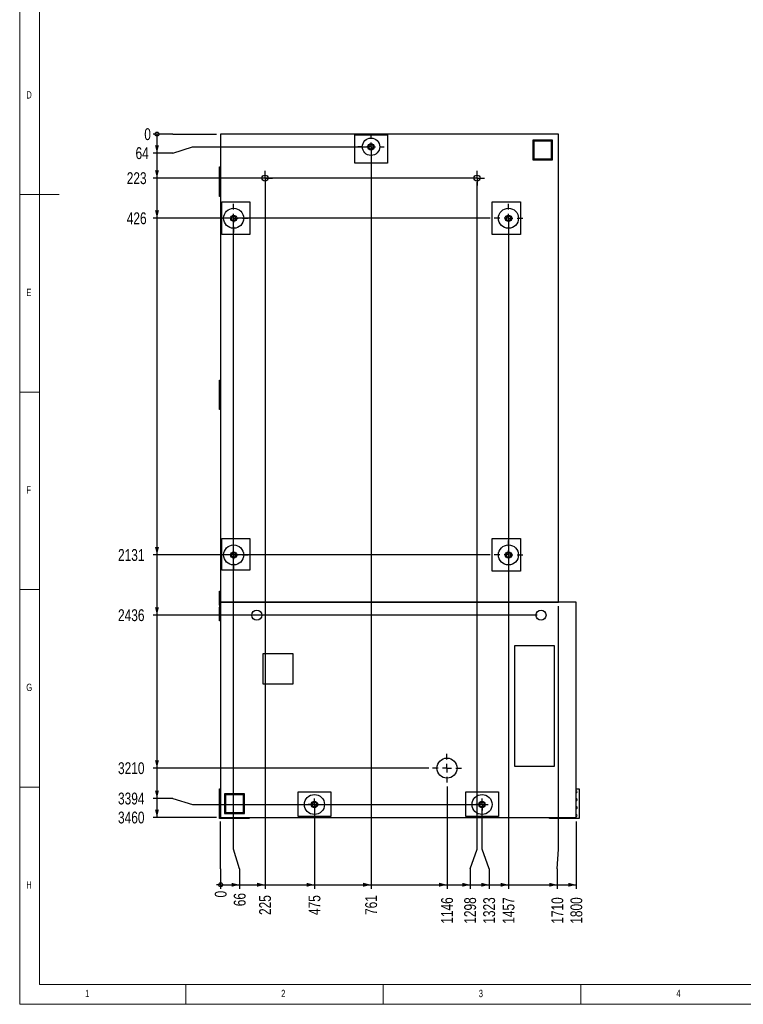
# Model space of a CAD drawing. Header units: millimetres. Extents: x 5 to 589, y 5 to 415.
# Tile 1 of 74: x 5 to 188, y 5 to 254. Entities that reach past the tile are written whole.
import ezdxf

# ---------------------------------------------------------------- set-up
doc = ezdxf.new("R2010")
doc.units = ezdxf.units.MM
doc.linetypes.add('CENTERX2', pattern=[20.32, 12.7, -2.54, 2.54, -2.54])
for name, color, linetype in [('COTES', 1, 'Continuous'), ('NOTES', 6, 'Continuous'), ('TRAIT-MIXTES', 3, 'CENTERX2')]:
    doc.layers.add(name, color=color, linetype=linetype)
doc.layers.add('TRAIT-FORT', color=4, linetype='Continuous', lineweight=25)
doc.styles.add('SLDTEXTSTYLE0', font='TXT', dxfattribs={"width": 0.75})
doc.dimstyles.new('SLDDIMSTYLE0', dxfattribs={"dimtxt": 3, "dimasz": 0.333333, "dimexe": 0, "dimexo": 0.0625, "dimgap": 0.75, "dimtad": 0, "dimtih": 1, "dimtoh": 1, "dimdec": 0, "dimlfac": 20, "dimrnd": 1e-09, "dimdsep": 46, "dimtxsty": 'SLDTEXTSTYLE0', "dimblk1": 'ORIGIN', "dimblk2": 'ORIGIN', "dimsah": 1, "dimcen": 0.09, "dimadec": 0, "dimazin": 2, "dimtfac": 1, "dimtdec": 0, "dimtofl": 0, "dimtmove": 0, "dimatfit": 3, "dimldrblk": 'ORIGIN', "dimfxl": 1, "dimfrac": 2, "dimtolj": 1, "dimtzin": 12, "dimarcsym": 0})
doc.dimstyles.new('SLDDIMSTYLE1', dxfattribs={"dimtxt": 3, "dimasz": 2, "dimexe": 0, "dimexo": 0.0625, "dimgap": 0.75, "dimtad": 0, "dimtih": 1, "dimtoh": 1, "dimdec": 0, "dimlfac": 20, "dimrnd": 1e-09, "dimzin": 12, "dimdsep": 46, "dimtxsty": 'SLDTEXTSTYLE0', "dimsah": 1, "dimcen": 0.09, "dimadec": 0, "dimazin": 3, "dimtfac": 1, "dimtdec": 0, "dimtofl": 0, "dimtmove": 0, "dimatfit": 3, "dimfxl": 1, "dimfrac": 2, "dimtolj": 1, "dimtzin": 12, "dimarcsym": 0})

# ---------------------------------------------------------------- blocks, each defined once
blk = doc.blocks.new('_Origin')
at = {"color": 0, "linetype": 'ByBlock', "lineweight": -2}
blk.add_line((0, 0), (-1, 0), dxfattribs=at)
blk.add_circle((0, 0), 0.5, dxfattribs=at)
blk = doc.blocks.new('_D')
at = {"layer": 'COTES', "color": 1, "transparency": 16777216}
for p, q in [((43.74, 225.3), (38.74, 225.3)), ((43.74, 225.3), (48.74, 225.3)), ((48.74, 225.3), (54.84, 225.3))]:
    blk.add_line(p, q, dxfattribs=at)
blk.add_blockref('_Origin', (39.74, 225.3), dxfattribs=at)
at = {"layer": 'COTES', "color": 1, "transparency": 16777216, "insert": (36.53, 226.79), "char_height": 3, "attachment_point": 1, "style": 'SLDTEXTSTYLE0'}
blk.add_mtext('0', dxfattribs=at)
blk = doc.blocks.new('_D_1')
at = {"layer": 'COTES', "color": 1, "transparency": 16777216}
for p, q in [((39.74, 225.3), (39.74, 220.49)), ((43.74, 220.49), (48.74, 222.1)), ((48.74, 222.1), (92.91, 222.1)), ((43.74, 220.49), (38.74, 220.49))]:
    blk.add_line(p, q, dxfattribs=at)
blk.add_solid([(39.74, 220.49), (40.24, 222.49), (39.24, 222.49)], dxfattribs=at)
at = {"layer": 'COTES', "color": 1, "transparency": 16777216, "insert": (34.31, 221.98), "char_height": 3, "attachment_point": 1, "style": 'SLDTEXTSTYLE0'}
blk.add_mtext('64', dxfattribs=at)
blk = doc.blocks.new('_D_2')
at = {"layer": 'COTES', "color": 1, "transparency": 16777216}
for p, q in [((39.74, 220.49), (39.74, 214.16)), ((119.75, 214.16), (38.74, 214.16))]:
    blk.add_line(p, q, dxfattribs=at)
blk.add_solid([(39.74, 214.16), (40.24, 216.16), (39.24, 216.16)], dxfattribs=at)
at = {"layer": 'COTES', "color": 1, "transparency": 16777216, "insert": (32.09, 215.65), "char_height": 3, "attachment_point": 1, "style": 'SLDTEXTSTYLE0'}
blk.add_mtext('223', dxfattribs=at)
blk = doc.blocks.new('_D_3')
at = {"layer": 'COTES', "color": 1, "transparency": 16777216}
for p, q in [((39.74, 214.16), (39.74, 204.01)), ((124.04, 204.01), (38.74, 204.01))]:
    blk.add_line(p, q, dxfattribs=at)
blk.add_solid([(39.74, 204.01), (40.24, 206.01), (39.24, 206.01)], dxfattribs=at)
at = {"layer": 'COTES', "color": 1, "transparency": 16777216, "insert": (32.09, 205.49), "char_height": 3, "attachment_point": 1, "style": 'SLDTEXTSTYLE0'}
blk.add_mtext('426', dxfattribs=at)
blk = doc.blocks.new('_D_4')
at = {"layer": 'COTES', "color": 1, "transparency": 16777216}
for p, q in [((39.74, 204.01), (39.74, 118.76)), ((124.04, 118.76), (38.74, 118.76))]:
    blk.add_line(p, q, dxfattribs=at)
blk.add_solid([(39.74, 118.76), (40.24, 120.76), (39.24, 120.76)], dxfattribs=at)
at = {"layer": 'COTES', "color": 1, "transparency": 16777216, "insert": (29.88, 120.25), "char_height": 3, "attachment_point": 1, "style": 'SLDTEXTSTYLE0'}
blk.add_mtext('2131', dxfattribs=at)
blk = doc.blocks.new('_D_5')
at = {"layer": 'COTES', "color": 1, "transparency": 16777216}
for p, q in [((39.74, 118.76), (39.74, 103.52)), ((135.92, 103.52), (38.74, 103.52))]:
    blk.add_line(p, q, dxfattribs=at)
blk.add_solid([(39.74, 103.52), (40.24, 105.52), (39.24, 105.52)], dxfattribs=at)
at = {"layer": 'COTES', "color": 1, "transparency": 16777216, "insert": (29.88, 105.01), "char_height": 3, "attachment_point": 1, "style": 'SLDTEXTSTYLE0'}
blk.add_mtext('2436', dxfattribs=at)
blk = doc.blocks.new('_D_6')
at = {"layer": 'COTES', "color": 1, "transparency": 16777216}
for p, q in [((39.74, 103.52), (39.74, 64.79)), ((108.49, 64.79), (38.74, 64.79))]:
    blk.add_line(p, q, dxfattribs=at)
blk.add_solid([(39.74, 64.79), (40.24, 66.79), (39.24, 66.79)], dxfattribs=at)
at = {"layer": 'COTES', "color": 1, "transparency": 16777216, "insert": (29.88, 66.28), "char_height": 3, "attachment_point": 1, "style": 'SLDTEXTSTYLE0'}
blk.add_mtext('3210', dxfattribs=at)
blk = doc.blocks.new('_D_7')
at = {"layer": 'COTES', "color": 1, "transparency": 16777216}
for p, q in [((39.74, 64.79), (39.74, 57.11)), ((43.74, 57.11), (38.74, 57.11)), ((43.74, 57.11), (48.74, 55.58)), ((48.74, 55.58), (120.99, 55.58))]:
    blk.add_line(p, q, dxfattribs=at)
blk.add_solid([(39.74, 57.11), (40.24, 59.11), (39.24, 59.11)], dxfattribs=at)
at = {"layer": 'COTES', "color": 1, "transparency": 16777216, "insert": (29.88, 58.6), "char_height": 3, "attachment_point": 1, "style": 'SLDTEXTSTYLE0'}
blk.add_mtext('3394', dxfattribs=at)
blk = doc.blocks.new('_D_8')
at = {"layer": 'COTES', "color": 1, "transparency": 16777216}
for p, q in [((39.74, 57.11), (39.74, 52.3)), ((54.84, 52.3), (38.74, 52.3))]:
    blk.add_line(p, q, dxfattribs=at)
blk.add_solid([(39.74, 52.3), (40.24, 54.3), (39.24, 54.3)], dxfattribs=at)
at = {"layer": 'COTES', "color": 1, "transparency": 16777216, "insert": (29.88, 53.79), "char_height": 3, "attachment_point": 1, "style": 'SLDTEXTSTYLE0'}
blk.add_mtext('3460', dxfattribs=at)
blk = doc.blocks.new('_D_9')
at = {"layer": 'COTES', "color": 1, "transparency": 16777216}
for p, q in [((55.84, 44.26), (55.84, 51.3)), ((55.84, 39.26), (55.84, 44.26)), ((55.84, 39.26), (55.84, 34.26))]:
    blk.add_line(p, q, dxfattribs=at)
blk.add_blockref('_Origin', (55.84, 35.26), dxfattribs=at)
at = {"layer": 'COTES', "color": 1, "transparency": 16777216, "insert": (54.36, 32.05), "char_height": 3, "attachment_point": 1, "rotation": 90, "style": 'SLDTEXTSTYLE0'}
blk.add_mtext('0', dxfattribs=at)
blk = doc.blocks.new('_D_10')
at = {"layer": 'COTES', "color": 1, "transparency": 16777216}
for p, q in [((59.14, 44.26), (59.14, 203.01)), ((60.65, 39.26), (59.14, 44.26)), ((60.65, 39.26), (60.65, 34.26)), ((55.84, 35.26), (60.65, 35.26))]:
    blk.add_line(p, q, dxfattribs=at)
blk.add_solid([(60.65, 35.26), (58.65, 35.76), (58.65, 34.76)], dxfattribs=at)
at = {"layer": 'COTES', "color": 1, "transparency": 16777216, "insert": (59.17, 29.83), "char_height": 3, "attachment_point": 1, "rotation": 90, "style": 'SLDTEXTSTYLE0'}
blk.add_mtext('66', dxfattribs=at)
blk = doc.blocks.new('_D_11')
at = {"layer": 'COTES', "color": 1, "transparency": 16777216}
for p, q in [((67.08, 213.16), (67.08, 34.26)), ((60.65, 35.26), (67.08, 35.26))]:
    blk.add_line(p, q, dxfattribs=at)
blk.add_solid([(67.08, 35.26), (65.08, 35.76), (65.08, 34.76)], dxfattribs=at)
at = {"layer": 'COTES', "color": 1, "transparency": 16777216, "insert": (65.59, 27.61), "char_height": 3, "attachment_point": 1, "rotation": 90, "style": 'SLDTEXTSTYLE0'}
blk.add_mtext('225', dxfattribs=at)
blk = doc.blocks.new('_D_12')
at = {"layer": 'COTES', "color": 1, "transparency": 16777216}
for p, q in [((79.58, 54.58), (79.58, 34.26)), ((67.08, 35.26), (79.58, 35.26))]:
    blk.add_line(p, q, dxfattribs=at)
blk.add_solid([(79.58, 35.26), (77.58, 35.76), (77.58, 34.76)], dxfattribs=at)
at = {"layer": 'COTES', "color": 1, "transparency": 16777216, "insert": (78.09, 27.61), "char_height": 3, "attachment_point": 1, "rotation": 90, "style": 'SLDTEXTSTYLE0'}
blk.add_mtext('475', dxfattribs=at)
blk = doc.blocks.new('_D_13')
at = {"layer": 'COTES', "color": 1, "transparency": 16777216}
for p, q in [((93.91, 221.1), (93.91, 34.26)), ((79.58, 35.26), (93.91, 35.26))]:
    blk.add_line(p, q, dxfattribs=at)
blk.add_solid([(93.91, 35.26), (91.91, 35.76), (91.91, 34.76)], dxfattribs=at)
at = {"layer": 'COTES', "color": 1, "transparency": 16777216, "insert": (92.43, 27.61), "char_height": 3, "attachment_point": 1, "rotation": 90, "style": 'SLDTEXTSTYLE0'}
blk.add_mtext('761', dxfattribs=at)
blk = doc.blocks.new('_D_14')
at = {"layer": 'COTES', "color": 1, "transparency": 16777216}
for p, q in [((113.13, 60.15), (113.13, 34.26)), ((93.91, 35.26), (113.13, 35.26))]:
    blk.add_line(p, q, dxfattribs=at)
blk.add_solid([(113.13, 35.26), (111.13, 35.76), (111.13, 34.76)], dxfattribs=at)
at = {"layer": 'COTES', "color": 1, "transparency": 16777216, "insert": (111.64, 25.4), "char_height": 3, "attachment_point": 1, "rotation": 90, "style": 'SLDTEXTSTYLE0'}
blk.add_mtext('1146', dxfattribs=at)
blk = doc.blocks.new('_D_15')
at = {"layer": 'COTES', "color": 1, "transparency": 16777216}
for p, q in [((120.75, 44.26), (120.75, 213.16)), ((118.97, 39.26), (120.75, 44.26)), ((118.97, 39.26), (118.97, 34.26)), ((113.13, 35.26), (118.97, 35.26))]:
    blk.add_line(p, q, dxfattribs=at)
blk.add_solid([(118.97, 35.26), (116.97, 35.76), (116.97, 34.76)], dxfattribs=at)
at = {"layer": 'COTES', "color": 1, "transparency": 16777216, "insert": (117.48, 25.4), "char_height": 3, "attachment_point": 1, "rotation": 90, "style": 'SLDTEXTSTYLE0'}
blk.add_mtext('1298', dxfattribs=at)
blk = doc.blocks.new('_D_16')
at = {"layer": 'COTES', "color": 1, "transparency": 16777216}
for p, q in [((121.99, 44.26), (121.99, 54.58)), ((123.78, 39.26), (121.99, 44.26)), ((123.78, 39.26), (123.78, 34.26)), ((118.97, 35.26), (123.78, 35.26))]:
    blk.add_line(p, q, dxfattribs=at)
blk.add_solid([(123.78, 35.26), (121.78, 35.76), (121.78, 34.76)], dxfattribs=at)
at = {"layer": 'COTES', "color": 1, "transparency": 16777216, "insert": (122.29, 25.4), "char_height": 3, "attachment_point": 1, "rotation": 90, "style": 'SLDTEXTSTYLE0'}
blk.add_mtext('1323', dxfattribs=at)
blk = doc.blocks.new('_D_17')
at = {"layer": 'COTES', "color": 1, "transparency": 16777216}
for p, q in [((128.68, 203.01), (128.68, 34.26)), ((123.78, 35.26), (128.68, 35.26))]:
    blk.add_line(p, q, dxfattribs=at)
blk.add_solid([(128.68, 35.26), (126.68, 35.76), (126.68, 34.76)], dxfattribs=at)
at = {"layer": 'COTES', "color": 1, "transparency": 16777216, "insert": (127.2, 25.4), "char_height": 3, "attachment_point": 1, "rotation": 90, "style": 'SLDTEXTSTYLE0'}
blk.add_mtext('1457', dxfattribs=at)
blk = doc.blocks.new('_D_18')
at = {"layer": 'COTES', "color": 1, "transparency": 16777216}
for p, q in [((141.34, 44.26), (141.34, 105.81)), ((141.03, 39.26), (141.34, 44.26)), ((141.03, 39.26), (141.03, 34.26)), ((128.68, 35.26), (141.03, 35.26))]:
    blk.add_line(p, q, dxfattribs=at)
blk.add_solid([(141.03, 35.26), (139.03, 35.76), (139.03, 34.76)], dxfattribs=at)
at = {"layer": 'COTES', "color": 1, "transparency": 16777216, "insert": (139.55, 25.4), "char_height": 3, "attachment_point": 1, "rotation": 90, "style": 'SLDTEXTSTYLE0'}
blk.add_mtext('1710', dxfattribs=at)
blk = doc.blocks.new('_D_19')
at = {"layer": 'COTES', "color": 1, "transparency": 16777216}
for p, q in [((145.84, 51.3), (145.84, 34.26)), ((141.03, 35.26), (145.84, 35.26))]:
    blk.add_line(p, q, dxfattribs=at)
blk.add_solid([(145.84, 35.26), (143.84, 35.76), (143.84, 34.76)], dxfattribs=at)
at = {"layer": 'COTES', "color": 1, "transparency": 16777216, "insert": (144.36, 25.4), "char_height": 3, "attachment_point": 1, "rotation": 90, "style": 'SLDTEXTSTYLE0'}
blk.add_mtext('1800', dxfattribs=at)
blk = doc.blocks.new('SW_CENTERMARKSYMBOL_0')
at = {"layer": 'TRAIT-MIXTES', "color": 0}
for p, q in [((-1.1, 0), (-1.55, 0)), ((0, 0), (-1.1, 0)), ((0, 1.1), (0, 1.55)), ((0, 0), (0, 1.1)), ((0, 0), (0, -1.1)), ((0, 0), (1.1, 0)), ((1.1, 0), (1.55, 0)), ((0, -1.1), (0, -1.55))]:
    blk.add_line(p, q, dxfattribs=at)
blk = doc.blocks.new('SW_CENTERMARKSYMBOL_1')
at = {"layer": 'TRAIT-MIXTES', "color": 0}
for p, q in [((-1.1, 0), (-1.55, 0)), ((0, 0), (-1.1, 0)), ((0, 1.1), (0, 1.55)), ((0, 0), (0, 1.1)), ((0, 0), (0, -1.1)), ((0, 0), (1.1, 0)), ((1.1, 0), (1.55, 0)), ((0, -1.1), (0, -1.55))]:
    blk.add_line(p, q, dxfattribs=at)
blk = doc.blocks.new('SW_CENTERMARKSYMBOL_2')
at = {"layer": 'TRAIT-MIXTES', "color": 0}
for p, q in [((0, 2.2), (0, 3.64)), ((-2.2, 0), (-3.64, 0)), ((0, 0), (-1.1, 0)), ((0, 0), (0, 1.1)), ((0, 0), (0, -1.1)), ((0, 0), (1.1, 0)), ((2.2, 0), (3.64, 0)), ((0, -2.2), (0, -3.64))]:
    blk.add_line(p, q, dxfattribs=at)
blk = doc.blocks.new('SW_CENTERMARKSYMBOL_3')
at = {"layer": 'TRAIT-MIXTES', "color": 0}
for p, q in [((0, 2.2), (0, 3.64)), ((-2.2, 0), (-3.64, 0)), ((0, 0), (-1.1, 0)), ((0, 0), (0, 1.1)), ((0, 0), (0, -1.1)), ((0, 0), (1.1, 0)), ((2.2, 0), (3.64, 0)), ((0, -2.2), (0, -3.64))]:
    blk.add_line(p, q, dxfattribs=at)
blk = doc.blocks.new('SW_CENTERMARKSYMBOL_4')
at = {"layer": 'TRAIT-MIXTES', "color": 0}
for p, q in [((0, 2.2), (0, 3.64)), ((-2.2, 0), (-3.64, 0)), ((0, 0), (-1.1, 0)), ((0, 0), (0, 1.1)), ((0, 0), (0, -1.1)), ((0, 0), (1.1, 0)), ((2.2, 0), (3.64, 0)), ((0, -2.2), (0, -3.64))]:
    blk.add_line(p, q, dxfattribs=at)
blk = doc.blocks.new('SW_CENTERMARKSYMBOL_5')
at = {"layer": 'TRAIT-MIXTES', "color": 0}
for p, q in [((0, 2.2), (0, 3.64)), ((-2.2, 0), (-3.64, 0)), ((0, 0), (-1.1, 0)), ((0, 0), (0, 1.1)), ((0, 0), (0, -1.1)), ((0, 0), (1.1, 0)), ((2.2, 0), (3.64, 0)), ((0, -2.2), (0, -3.64))]:
    blk.add_line(p, q, dxfattribs=at)
blk = doc.blocks.new('SW_CENTERMARKSYMBOL_6')
at = {"layer": 'TRAIT-MIXTES', "color": 0}
for p, q in [((-1.1, 0), (-1.86, 0)), ((0, 0), (-1.1, 0)), ((0, 1.1), (0, 1.86)), ((0, 0), (0, 1.1)), ((0, 0), (0, -1.1)), ((0, 0), (1.1, 0)), ((1.1, 0), (1.86, 0)), ((0, -1.1), (0, -1.86))]:
    blk.add_line(p, q, dxfattribs=at)
blk = doc.blocks.new('SW_CENTERMARKSYMBOL_7')
at = {"layer": 'TRAIT-MIXTES', "color": 0}
for p, q in [((-1.1, 0), (-1.86, 0)), ((0, 0), (-1.1, 0)), ((0, 1.1), (0, 1.86)), ((0, 0), (0, 1.1)), ((0, 0), (0, -1.1)), ((0, 0), (1.1, 0)), ((1.1, 0), (1.86, 0)), ((0, -1.1), (0, -1.86))]:
    blk.add_line(p, q, dxfattribs=at)
blk = doc.blocks.new('SW_CENTERMARKSYMBOL_8')
at = {"layer": 'TRAIT-MIXTES', "color": 0}
for p, q in [((0, 2.2), (0, 3.64)), ((-2.2, 0), (-3.64, 0)), ((0, 0), (-1.1, 0)), ((0, 0), (0, 1.1)), ((0, 0), (0, -1.1)), ((0, 0), (1.1, 0)), ((2.2, 0), (3.64, 0)), ((0, -2.2), (0, -3.64))]:
    blk.add_line(p, q, dxfattribs=at)
blk = doc.blocks.new('SW_CENTERMARKSYMBOL_9')
at = {"layer": 'TRAIT-MIXTES', "color": 0}
for p, q in [((0, 2.2), (0, 3.31)), ((-2.2, 0), (-3.31, 0)), ((0, 0), (-1.1, 0)), ((0, 0), (0, 1.1)), ((0, 0), (0, -1.1)), ((0, 0), (1.1, 0)), ((2.2, 0), (3.31, 0)), ((0, -2.2), (0, -3.31))]:
    blk.add_line(p, q, dxfattribs=at)

msp = doc.modelspace()

# ---------------------------------------------------------------- linework, layer by layer
at = {"color": 7, "linetype": 'Continuous', "lineweight": 18}
for p, q in [((5, 415), (5, 5)), ((10, 410), (10, 10)), ((5, 210), (15, 210)), ((10, 160), (5, 160)), ((5, 110), (10, 110)), ((10, 60), (5, 60)), ((10, 10), (584, 10)), ((47, 5), (47, 10)), ((97, 10), (97, 5)), ((147, 5), (147, 10)), ((5, 5), (589, 5))]:
    msp.add_line(p, q, dxfattribs=at)
at = {"layer": 'TRAIT-FORT', "color": 4, "linetype": 'Continuous', "lineweight": 25}
for p, q in [((55.844, 225.304), (55.844, 106.809)), ((141.344, 225.304), (55.844, 225.304)), ((89.785, 217.974), (89.785, 225.118)), ((89.785, 225.118), (98.039, 225.118)), ((98.039, 225.118), (98.039, 217.974)), ((141.344, 106.809), (141.344, 225.304)), ((134.844, 223.804), (134.844, 218.804)), ((139.844, 223.804), (134.844, 223.804)), ((134.844, 223.304), (135.094, 223.304)), ((134.844, 222.904), (135.094, 222.904)), ((135.094, 223.554), (135.094, 219.054)), ((139.594, 223.554), (135.094, 223.554)), ((139.594, 219.054), (139.594, 223.554)), ((139.844, 218.804), (139.844, 223.804)), ((134.844, 219.704), (135.094, 219.704)), ((55.594, 209.554), (55.594, 217.054)), ((55.594, 217.054), (55.844, 217.054)), ((98.039, 217.974), (89.785, 217.974)), ((134.844, 219.304), (135.094, 219.304)), ((134.844, 218.804), (139.844, 218.804)), ((135.094, 219.054), (139.594, 219.054)), ((135.344, 219.054), (135.344, 218.804)), ((135.744, 219.054), (135.744, 218.804)), ((138.944, 219.054), (138.944, 218.804)), ((139.344, 219.054), (139.344, 218.804)), ((55.844, 209.554), (55.594, 209.554)), ((56.126, 199.878), (56.126, 208.133)), ((56.126, 208.133), (63.269, 208.133)), ((63.269, 208.133), (63.269, 199.878)), ((124.555, 199.878), (124.555, 208.133)), ((124.555, 208.133), (131.698, 208.133)), ((131.698, 208.133), (131.698, 199.878)), ((63.269, 199.878), (56.126, 199.878)), ((131.698, 199.878), (124.555, 199.878)), ((55.594, 163.054), (55.844, 163.054)), ((55.594, 155.554), (55.594, 163.054)), ((55.844, 155.554), (55.594, 155.554)), ((56.126, 114.953), (56.126, 122.89)), ((56.126, 122.89), (63.269, 122.89)), ((63.269, 122.89), (63.269, 114.953)), ((124.555, 114.635), (124.555, 122.89)), ((124.555, 122.89), (131.698, 122.89)), ((131.698, 122.89), (131.698, 114.635)), ((63.269, 114.953), (56.126, 114.953)), ((131.698, 114.635), (124.555, 114.635)), ((55.594, 106.054), (55.594, 109.554)), ((55.594, 109.554), (55.844, 109.554)), ((55.594, 106.054), (55.844, 106.054)), ((55.594, 106.054), (55.594, 105.554)), ((55.594, 102.054), (55.594, 105.554)), ((55.844, 105.554), (55.594, 105.554)), ((55.844, 106.809), (141.344, 106.809)), ((55.844, 106.804), (55.844, 52.304)), ((145.844, 106.804), (55.844, 106.804)), ((56.094, 106.804), (56.094, 106.809)), ((56.129, 106.809), (56.129, 106.804)), ((56.559, 106.804), (56.559, 106.809)), ((56.594, 106.809), (56.594, 106.804)), ((57.344, 106.804), (57.344, 106.809)), ((57.744, 106.804), (57.744, 106.809)), ((58.344, 106.804), (58.349, 106.809)), ((138.339, 106.809), (138.344, 106.804)), ((138.944, 106.809), (138.944, 106.804)), ((139.344, 106.809), (139.344, 106.804)), ((140.094, 106.804), (140.094, 106.809)), ((140.129, 106.809), (140.129, 106.804)), ((140.559, 106.804), (140.559, 106.809)), ((140.594, 106.809), (140.594, 106.804)), ((141.094, 106.809), (141.094, 106.804)), ((145.844, 52.304), (145.844, 106.804)), ((55.844, 102.054), (55.594, 102.054)), ((140.344, 95.787), (130.185, 95.787)), ((130.185, 95.787), (130.185, 65.309)), ((140.344, 65.309), (140.344, 95.787)), ((74.186, 93.712), (66.566, 93.712)), ((66.566, 93.712), (66.566, 86.093)), ((74.186, 86.093), (74.186, 93.712)), ((66.566, 86.093), (74.186, 86.093)), ((130.185, 65.309), (140.344, 65.309)), ((55.594, 52.054), (55.594, 59.554)), ((55.594, 59.554), (55.844, 59.554)), ((61.844, 58.304), (56.844, 58.304)), ((56.844, 58.304), (56.844, 53.304)), ((57.094, 58.054), (57.094, 53.554)), ((61.594, 58.054), (57.094, 58.054)), ((57.344, 58.304), (57.344, 58.054)), ((57.744, 58.304), (57.744, 58.054)), ((60.944, 58.304), (60.944, 58.054)), ((61.344, 58.304), (61.344, 58.054)), ((61.594, 53.554), (61.594, 58.054)), ((61.594, 57.804), (61.844, 57.804)), ((61.594, 57.404), (61.844, 57.404)), ((61.844, 53.304), (61.844, 58.304)), ((75.453, 58.759), (83.707, 58.759)), ((75.453, 52.569), (75.453, 58.759)), ((83.707, 58.759), (83.707, 52.569)), ((117.868, 52.569), (117.868, 58.759)), ((117.868, 58.759), (126.122, 58.759)), ((126.122, 58.759), (126.122, 52.569)), ((145.844, 59.554), (146.594, 59.554)), ((145.871, 59.017), (145.844, 59.019)), ((146.594, 59.554), (146.594, 52.054)), ((145.871, 57.017), (145.844, 57.019)), ((145.871, 55.017), (145.844, 55.019)), ((56.844, 53.304), (61.844, 53.304)), ((57.094, 53.554), (61.594, 53.554)), ((61.594, 54.204), (61.844, 54.204)), ((61.594, 53.804), (61.844, 53.804)), ((83.707, 52.569), (75.453, 52.569)), ((126.122, 52.569), (117.868, 52.569)), ((145.871, 53.017), (145.844, 53.019)), ((63.094, 52.054), (55.594, 52.054)), ((55.844, 52.304), (145.844, 52.304)), ((63.094, 52.304), (63.094, 52.054)), ((139.094, 52.054), (139.094, 52.304)), ((146.594, 52.054), (139.094, 52.054))]:
    msp.add_line(p, q, dxfattribs=at)
for centre, radius in [((93.912, 222.102), 2.21), ((93.912, 222.102), 0.8), ((93.912, 222.102), 0.57), ((67.079, 214.165), 0.762), ((120.745, 214.165), 0.762), ((59.142, 204.005), 2.54), ((59.142, 204.005), 0.8), ((59.142, 204.005), 0.57), ((128.682, 204.005), 2.54), ((128.682, 204.005), 0.8), ((128.682, 204.005), 0.57), ((59.142, 118.763), 2.54), ((128.682, 118.763), 2.54), ((59.142, 118.763), 0.8), ((59.142, 118.763), 0.57), ((128.682, 118.763), 0.8), ((128.682, 118.763), 0.57), ((64.976, 103.524), 1.27), ((136.916, 103.524), 1.27), ((113.126, 64.791), 2.54), ((79.58, 55.585), 2.54), ((121.995, 55.585), 2.54), ((79.58, 55.585), 0.8), ((79.58, 55.585), 0.57), ((121.995, 55.585), 0.8), ((121.995, 55.585), 0.57)]:
    msp.add_circle(centre, radius, dxfattribs=at)
for centre, radius, start, end in [((145.844, 58.804), 0.25, 270, 90), ((145.844, 58.804), 0.215, 270, 82.90622), ((145.844, 54.804), 0.25, 269.0088, 90), ((145.844, 56.804), 0.25, 270, 90), ((145.844, 56.804), 0.215, 270, 82.90622), ((145.844, 54.804), 0.215, 270, 82.90622), ((145.844, 52.804), 0.25, 270, 90), ((145.844, 52.804), 0.215, 270, 82.90622)]:
    msp.add_arc(centre, radius, start, end, dxfattribs=at)
for points, knots in [([(93.57, 222.704), (93.539, 222.652), (93.478, 222.547), (93.387, 222.392), (93.3, 222.243), (93.246, 222.152), (93.219, 222.106)], [0, 0, 0, 0, 0.26460747, 0.534953, 0.76534584, 1, 1, 1, 1]), ([(93.562, 221.504), (93.54, 221.542), (93.497, 221.618), (93.424, 221.747), (93.342, 221.891), (93.271, 222.015), (93.231, 222.086), (93.219, 222.106)], [0, 0, 0, 0, 0.1921844, 0.3862289, 0.6382428, 0.8970666, 1, 1, 1, 1]), ([(93.57, 222.704), (93.63, 222.703), (93.751, 222.703), (93.932, 222.701), (94.104, 222.7), (94.209, 222.7), (94.263, 222.699)], [0, 0, 0, 0, 0.2646075, 0.534953, 0.7653458, 1, 1, 1, 1]), ([(94.255, 221.499), (94.285, 221.551), (94.346, 221.656), (94.438, 221.811), (94.525, 221.96), (94.578, 222.051), (94.605, 222.097)], [0, 0, 0, 0, 0.26460747, 0.534953, 0.76534584, 1, 1, 1, 1]), ([(94.605, 222.097), (94.583, 222.135), (94.54, 222.211), (94.467, 222.34), (94.385, 222.484), (94.314, 222.608), (94.274, 222.679), (94.263, 222.699)], [0, 0, 0, 0, 0.1921844, 0.3862289, 0.6382428, 0.8970666, 1, 1, 1, 1]), ([(94.255, 221.499), (94.194, 221.5), (94.073, 221.5), (93.893, 221.502), (93.721, 221.503), (93.615, 221.504), (93.562, 221.504)], [0, 0, 0, 0, 0.2646075, 0.534953, 0.7653458, 1, 1, 1, 1]), ([(58.8, 204.608), (58.769, 204.556), (58.708, 204.451), (58.617, 204.296), (58.53, 204.147), (58.476, 204.056), (58.449, 204.01)], [0, 0, 0, 0, 0.26460747, 0.534953, 0.76534584, 1, 1, 1, 1]), ([(58.8, 204.608), (58.86, 204.607), (58.981, 204.606), (59.161, 204.605), (59.334, 204.604), (59.439, 204.603), (59.492, 204.603)], [0, 0, 0, 0, 0.2646075, 0.534953, 0.7653458, 1, 1, 1, 1]), ([(59.835, 204.001), (59.813, 204.039), (59.77, 204.115), (59.697, 204.244), (59.615, 204.388), (59.544, 204.512), (59.504, 204.583), (59.492, 204.603)], [0, 0, 0, 0, 0.1921844, 0.3862289, 0.6382428, 0.8970666, 1, 1, 1, 1]), ([(128.34, 204.608), (128.309, 204.556), (128.248, 204.451), (128.157, 204.296), (128.07, 204.147), (128.016, 204.056), (127.989, 204.01)], [0, 0, 0, 0, 0.26460747, 0.534953, 0.76534584, 1, 1, 1, 1]), ([(128.34, 204.608), (128.4, 204.607), (128.522, 204.606), (128.702, 204.605), (128.874, 204.604), (128.979, 204.603), (129.033, 204.603)], [0, 0, 0, 0, 0.2646075, 0.534953, 0.7653458, 1, 1, 1, 1]), ([(129.375, 204.001), (129.354, 204.039), (129.31, 204.115), (129.237, 204.244), (129.155, 204.388), (129.085, 204.512), (129.044, 204.583), (129.033, 204.603)], [0, 0, 0, 0, 0.1921844, 0.3862289, 0.6382428, 0.8970666, 1, 1, 1, 1]), ([(58.792, 203.408), (58.77, 203.446), (58.727, 203.522), (58.653, 203.651), (58.571, 203.795), (58.501, 203.919), (58.461, 203.99), (58.449, 204.01)], [0, 0, 0, 0, 0.1921844, 0.3862289, 0.6382428, 0.8970666, 1, 1, 1, 1]), ([(59.484, 203.403), (59.424, 203.403), (59.303, 203.404), (59.123, 203.405), (58.95, 203.407), (58.845, 203.407), (58.792, 203.408)], [0, 0, 0, 0, 0.2646075, 0.534953, 0.7653458, 1, 1, 1, 1]), ([(59.484, 203.403), (59.515, 203.455), (59.576, 203.56), (59.667, 203.715), (59.754, 203.864), (59.808, 203.955), (59.835, 204.001)], [0, 0, 0, 0, 0.26460747, 0.534953, 0.76534584, 1, 1, 1, 1]), ([(128.332, 203.408), (128.31, 203.446), (128.267, 203.522), (128.194, 203.651), (128.112, 203.795), (128.041, 203.919), (128.001, 203.99), (127.989, 204.01)], [0, 0, 0, 0, 0.1921844, 0.3862289, 0.6382428, 0.8970666, 1, 1, 1, 1]), ([(129.025, 203.403), (128.965, 203.403), (128.843, 203.404), (128.663, 203.405), (128.491, 203.407), (128.385, 203.407), (128.332, 203.408)], [0, 0, 0, 0, 0.2646075, 0.534953, 0.7653458, 1, 1, 1, 1]), ([(129.025, 203.403), (129.055, 203.455), (129.117, 203.56), (129.208, 203.715), (129.295, 203.864), (129.348, 203.955), (129.375, 204.001)], [0, 0, 0, 0, 0.26460747, 0.534953, 0.76534584, 1, 1, 1, 1]), ([(58.8, 119.365), (58.769, 119.313), (58.708, 119.208), (58.617, 119.053), (58.53, 118.904), (58.476, 118.813), (58.449, 118.767)], [0, 0, 0, 0, 0.26460747, 0.534953, 0.76534584, 1, 1, 1, 1]), ([(58.792, 118.165), (58.77, 118.203), (58.727, 118.279), (58.653, 118.408), (58.571, 118.552), (58.501, 118.676), (58.461, 118.747), (58.449, 118.767)], [0, 0, 0, 0, 0.1921844, 0.3862289, 0.6382428, 0.8970666, 1, 1, 1, 1]), ([(59.484, 118.16), (59.424, 118.161), (59.303, 118.162), (59.123, 118.163), (58.95, 118.164), (58.845, 118.165), (58.792, 118.165)], [0, 0, 0, 0, 0.2646075, 0.534953, 0.7653458, 1, 1, 1, 1]), ([(58.8, 119.365), (58.86, 119.365), (58.981, 119.364), (59.161, 119.363), (59.334, 119.361), (59.439, 119.361), (59.492, 119.36)], [0, 0, 0, 0, 0.2646075, 0.534953, 0.7653458, 1, 1, 1, 1]), ([(59.484, 118.16), (59.515, 118.212), (59.576, 118.317), (59.667, 118.472), (59.754, 118.621), (59.808, 118.712), (59.835, 118.758)], [0, 0, 0, 0, 0.26460747, 0.534953, 0.76534584, 1, 1, 1, 1]), ([(59.835, 118.758), (59.813, 118.796), (59.77, 118.872), (59.697, 119.001), (59.615, 119.145), (59.544, 119.269), (59.504, 119.34), (59.492, 119.36)], [0, 0, 0, 0, 0.1921844, 0.3862289, 0.6382428, 0.8970666, 1, 1, 1, 1]), ([(128.34, 119.365), (128.309, 119.313), (128.248, 119.208), (128.157, 119.053), (128.07, 118.904), (128.016, 118.813), (127.989, 118.767)], [0, 0, 0, 0, 0.26460747, 0.534953, 0.76534584, 1, 1, 1, 1]), ([(128.332, 118.165), (128.31, 118.203), (128.267, 118.279), (128.194, 118.408), (128.112, 118.552), (128.041, 118.676), (128.001, 118.747), (127.989, 118.767)], [0, 0, 0, 0, 0.1921844, 0.3862289, 0.6382428, 0.8970666, 1, 1, 1, 1]), ([(129.025, 118.16), (128.965, 118.161), (128.843, 118.162), (128.663, 118.163), (128.491, 118.164), (128.385, 118.165), (128.332, 118.165)], [0, 0, 0, 0, 0.2646075, 0.534953, 0.7653458, 1, 1, 1, 1]), ([(128.34, 119.365), (128.4, 119.365), (128.522, 119.364), (128.702, 119.363), (128.874, 119.361), (128.979, 119.361), (129.033, 119.36)], [0, 0, 0, 0, 0.2646075, 0.534953, 0.7653458, 1, 1, 1, 1]), ([(129.025, 118.16), (129.055, 118.212), (129.117, 118.317), (129.208, 118.472), (129.295, 118.621), (129.348, 118.712), (129.375, 118.758)], [0, 0, 0, 0, 0.26460747, 0.534953, 0.76534584, 1, 1, 1, 1]), ([(129.375, 118.758), (129.354, 118.796), (129.31, 118.872), (129.237, 119.001), (129.155, 119.145), (129.085, 119.269), (129.044, 119.34), (129.033, 119.36)], [0, 0, 0, 0, 0.1921844, 0.3862289, 0.6382428, 0.8970666, 1, 1, 1, 1]), ([(79.238, 56.187), (79.207, 56.135), (79.146, 56.03), (79.055, 55.875), (78.967, 55.726), (78.914, 55.635), (78.887, 55.589)], [0, 0, 0, 0, 0.26460747, 0.534953, 0.76534584, 1, 1, 1, 1]), ([(79.23, 54.987), (79.208, 55.025), (79.165, 55.101), (79.091, 55.23), (79.009, 55.374), (78.939, 55.498), (78.899, 55.569), (78.887, 55.589)], [0, 0, 0, 0, 0.1921844, 0.3862289, 0.6382428, 0.8970666, 1, 1, 1, 1]), ([(79.922, 54.982), (79.862, 54.983), (79.741, 54.984), (79.561, 54.985), (79.388, 54.986), (79.283, 54.987), (79.23, 54.987)], [0, 0, 0, 0, 0.2646075, 0.534953, 0.7653458, 1, 1, 1, 1]), ([(79.238, 56.187), (79.298, 56.187), (79.419, 56.186), (79.599, 56.185), (79.772, 56.183), (79.877, 56.183), (79.93, 56.182)], [0, 0, 0, 0, 0.2646075, 0.534953, 0.7653458, 1, 1, 1, 1]), ([(79.922, 54.982), (79.953, 55.034), (80.014, 55.139), (80.105, 55.294), (80.192, 55.443), (80.246, 55.534), (80.273, 55.58)], [0, 0, 0, 0, 0.26460747, 0.534953, 0.76534584, 1, 1, 1, 1]), ([(80.273, 55.58), (80.251, 55.618), (80.208, 55.694), (80.135, 55.823), (80.053, 55.967), (79.982, 56.091), (79.942, 56.162), (79.93, 56.182)], [0, 0, 0, 0, 0.1921844, 0.3862289, 0.6382428, 0.8970666, 1, 1, 1, 1]), ([(121.653, 56.187), (121.622, 56.135), (121.561, 56.03), (121.47, 55.875), (121.382, 55.726), (121.329, 55.635), (121.302, 55.589)], [0, 0, 0, 0, 0.26460747, 0.534953, 0.76534584, 1, 1, 1, 1]), ([(121.645, 54.987), (121.623, 55.025), (121.58, 55.101), (121.506, 55.23), (121.424, 55.374), (121.354, 55.498), (121.314, 55.569), (121.302, 55.589)], [0, 0, 0, 0, 0.1921844, 0.3862289, 0.6382428, 0.8970666, 1, 1, 1, 1]), ([(122.337, 54.982), (122.277, 54.983), (122.156, 54.984), (121.976, 54.985), (121.803, 54.986), (121.698, 54.987), (121.645, 54.987)], [0, 0, 0, 0, 0.2646075, 0.534953, 0.7653458, 1, 1, 1, 1]), ([(121.653, 56.187), (121.713, 56.187), (121.834, 56.186), (122.014, 56.185), (122.187, 56.183), (122.292, 56.183), (122.345, 56.182)], [0, 0, 0, 0, 0.2646075, 0.534953, 0.7653458, 1, 1, 1, 1]), ([(122.337, 54.982), (122.368, 55.034), (122.429, 55.139), (122.52, 55.294), (122.607, 55.443), (122.661, 55.534), (122.688, 55.58)], [0, 0, 0, 0, 0.26460747, 0.534953, 0.76534584, 1, 1, 1, 1]), ([(122.688, 55.58), (122.666, 55.618), (122.623, 55.694), (122.55, 55.823), (122.468, 55.967), (122.397, 56.091), (122.357, 56.162), (122.345, 56.182)], [0, 0, 0, 0, 0.1921844, 0.3862289, 0.6382428, 0.8970666, 1, 1, 1, 1])]:
    msp.add_open_spline(points, degree=3, knots=knots, dxfattribs=at)

# ---------------------------------------------------------------- block references
at = {"layer": 'TRAIT-MIXTES', "color": 3}
for name, p in [('SW_CENTERMARKSYMBOL_9', (93.912, 222.102)), ('SW_CENTERMARKSYMBOL_6', (67.079, 214.165)), ('SW_CENTERMARKSYMBOL_7', (120.745, 214.165)), ('SW_CENTERMARKSYMBOL_5', (59.142, 204.005)), ('SW_CENTERMARKSYMBOL_8', (128.682, 204.005)), ('SW_CENTERMARKSYMBOL_4', (59.142, 118.763)), ('SW_CENTERMARKSYMBOL_3', (128.682, 118.763)), ('SW_CENTERMARKSYMBOL_2', (113.126, 64.791)), ('SW_CENTERMARKSYMBOL_0', (79.58, 55.585)), ('SW_CENTERMARKSYMBOL_1', (121.995, 55.585))]:
    msp.add_blockref(name, p, dxfattribs=at)

# ---------------------------------------------------------------- texts
at = {"layer": 'NOTES', "color": 211, "char_height": 1.852, "attachment_point": 1, "style": 'SLDTEXTSTYLE0'}
for s, insert in [('D', (6.667, 236.168)), ('E', (6.667, 186.168)), ('F', (6.667, 136.168)), ('G', (6.667, 86.168)), ('H', (6.667, 36.168)), ('1', (21.583, 8.668)), ('2', (71.167, 8.668)), ('3', (121.167, 8.668)), ('4', (171.167, 8.668))]:
    msp.add_mtext(s, dxfattribs=dict(at, insert=insert))

# ---------------------------------------------------------------- dimensions: what is measured, and where the dimension line sits
at = {"layer": 'COTES', "color": 1}
for feature_location, offset, dtype, origin, dimstyle, picture, middle in [((55.844027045, 225.303599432), (-17.100304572, 0), 0, (55.844027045, 225.303599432), 'SLDDIMSTYLE0', '_D', (37.635389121, 225.303599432)), ((125.042, 118.763), (-86.299, 0), 0, (55.844, 225.304), 'SLDDIMSTYLE1', '_D_4', (34.31, 118.763)), ((136.916, 103.524), (-98.173, 0), 0, (55.844, 225.304), 'SLDDIMSTYLE1', '_D_5', (34.31, 103.524)), ((109.486, 64.791), (-70.742, 0), 0, (55.844, 225.304), 'SLDDIMSTYLE1', '_D_6', (34.31, 64.791)), ((121.995, 55.585), (-83.251, 1.529), 0, (55.844, 225.304), 'SLDDIMSTYLE1', '_D_7', (34.31, 57.114)), ((55.844, 52.304), (-17.1, 0), 0, (55.844, 225.304), 'SLDDIMSTYLE1', '_D_8', (34.31, 52.304)), ((120.745, 214.165), (-82.002, 0), 0, (55.844, 225.304), 'SLDDIMSTYLE1', '_D_2', (35.419, 214.165)), ((125.042, 204.005), (-86.299, 0), 0, (55.844, 225.304), 'SLDDIMSTYLE1', '_D_3', (35.419, 204.005)), ((93.912, 222.102), (-55.168, -1.608), 0, (55.844, 225.304), 'SLDDIMSTYLE1', '_D_1', (36.527, 220.493)), ((93.912, 222.102), (0, -187.838), 1, (55.844, 52.304), 'SLDDIMSTYLE1', '_D_13', (93.912, 30.939)), ((67.079, 214.165), (0, -179.901), 1, (55.844, 52.304), 'SLDDIMSTYLE1', '_D_11', (67.079, 30.939)), ((120.745, 214.165), (-1.78, -179.901), 1, (55.844, 52.304), 'SLDDIMSTYLE1', '_D_15', (118.965, 29.83)), ((59.142, 204.005), (1.512, -169.742), 1, (55.844, 52.304), 'SLDDIMSTYLE1', '_D_10', (60.654, 32.047)), ((128.682, 204.005), (0, -169.742), 1, (55.844, 52.304), 'SLDDIMSTYLE1', '_D_17', (128.682, 29.83)), ((141.344, 106.809), (-0.31, -72.545), 1, (55.844, 52.304), 'SLDDIMSTYLE1', '_D_18', (141.034, 29.83)), ((113.126, 61.152), (0, -26.888), 1, (55.844, 52.304), 'SLDDIMSTYLE1', '_D_14', (113.126, 29.83)), ((79.58, 55.585), (0, -21.321), 1, (55.844, 52.304), 'SLDDIMSTYLE1', '_D_12', (79.58, 30.939)), ((121.995, 55.585), (1.78, -21.321), 1, (55.844, 52.304), 'SLDDIMSTYLE1', '_D_16', (123.775, 29.83)), ((55.844027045, 52.303599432), (0, -18.039801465), 1, (55.844027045, 52.303599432), 'SLDDIMSTYLE0', '_D_9', (55.844027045, 33.155464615)), ((145.844, 52.304), (0, -18.04), 1, (55.844, 52.304), 'SLDDIMSTYLE1', '_D_19', (145.844, 29.83))]:
    dim = msp.add_ordinate_dim(feature_location=feature_location, offset=offset, dtype=dtype, origin=origin, dimstyle=dimstyle, dxfattribs=at)
    dim.commit()
    dim.dimension.update_dxf_attribs({"geometry": picture, "text_midpoint": middle})

doc.saveas('drawing.dxf')
